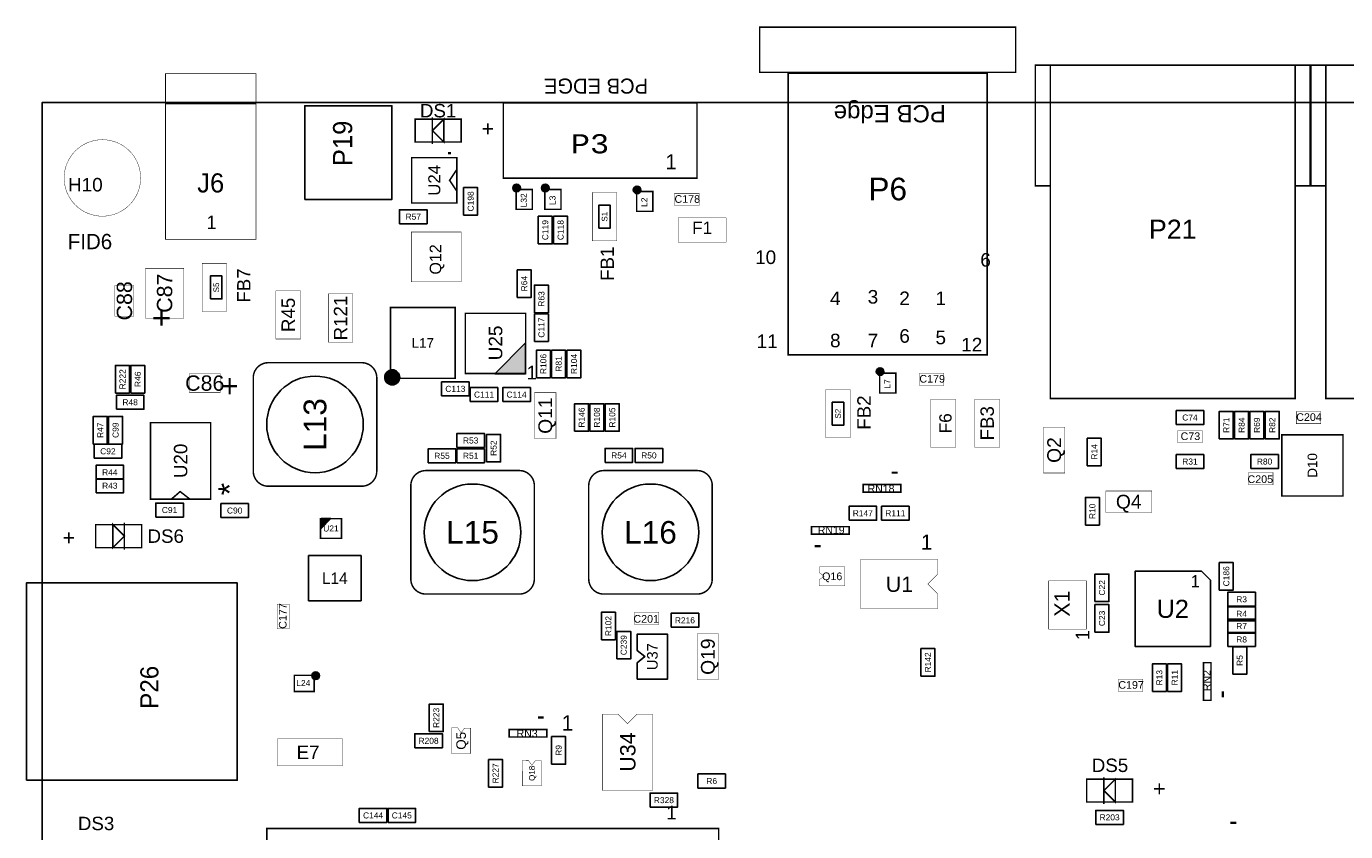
# Model space of a CAD drawing. Extents: x -1 to 150, y 0 to 135.
# Tile 2 of 4: x -1 to 87, y 82 to 135. Entities that reach past the tile are written whole.
import ezdxf
from ezdxf.enums import TextEntityAlignment as Align

# ---------------------------------------------------------------- set-up
doc = ezdxf.new("R2010")
doc.units = 0
doc.header["$MEASUREMENT"] = 0
for name, color, linetype in [('ASSEMBLY_OUTLINES_TOP', 102, 'CONTINUOUS'), ('ASSEMBLY_REF_DES_TOP', 102, 'CONTINUOUS'), ('BOARD_OUTLINE', 10, 'CONTINUOUS')]:
    doc.layers.add(name, color=color, linetype=linetype)
doc.styles.add('ARIAL', font='arial.ttf')
doc.styles.add('COURIER_NEW', font='cour.ttf')
doc.styles.add('VERIBEST_BC', font='arial.ttf')
doc.styles.add('VERIBEST_GERBER_0', font='txt')
doc.styles.add('VERIBEST_GERBER_1', font='arial.ttf')

msp = doc.modelspace()

# ---------------------------------------------------------------- hatches: boundary and pattern name
at = {"layer": 'ASSEMBLY_OUTLINES_TOP'}
h = msp.add_hatch(color=256, dxfattribs=at)
edge = h.paths.add_edge_path()
edge.add_arc((31.496, 124.333), 0.254, 0, 360)
h = msp.add_hatch(color=256, dxfattribs=at)
edge = h.paths.add_edge_path()
edge.add_arc((33.401, 124.333), 0.254, 0, 360)
h = msp.add_hatch(color=256, dxfattribs=at)
edge = h.paths.add_edge_path()
edge.add_arc((39.497, 124.206), 0.254, 0, 360)
for points in [[(32.099, 111.996), (32.099, 114.046), (30.049, 111.996)], [(18.515, 101.735), (19.169, 102.389), (18.515, 102.389)]]:
    msp.add_hatch(color=256, dxfattribs=at).paths.add_polyline_path(points, flags=0)
h = msp.add_hatch(color=256, dxfattribs=at)
edge = h.paths.add_edge_path()
edge.add_arc((23.241, 111.76), 0.5, 0, 360)
h = msp.add_hatch(color=256, dxfattribs=at)
edge = h.paths.add_edge_path()
edge.add_arc((55.626, 112.141), 0.254, 0, 360)
h = msp.add_hatch(color=256, dxfattribs=at)
edge = h.paths.add_edge_path()
edge.add_arc((18.161, 91.948), 0.254, 0, 360)

# ---------------------------------------------------------------- linework, layer by layer
for points, const_width in [([(47.634, 132.011), (47.634, 135.011), (64.634, 135.011), (64.634, 132.011)], 0.1), ([(65.932, 124.482), (65.932, 132.482), (66.932, 132.482), (66.932, 124.482)], 0.102), ([(66.932, 110.362), (66.932, 132.482), (83.182, 132.482), (83.182, 110.362)], 0.102), ([(83.182, 124.482), (83.182, 132.482), (84.182, 132.482), (84.182, 124.482)], 0.102), ([(84.22, 124.482), (84.22, 132.482), (85.22, 132.482), (85.22, 124.482)], 0.102), ([(85.22, 110.362), (85.22, 132.482), (101.47, 132.482), (101.47, 110.362)], 0.102), ([(8.192, 129.92), (8.192, 131.92), (14.192, 131.92), (14.192, 129.92)], 0.05), ([(49.53, 113.2586), (49.53, 131.953), (62.738, 131.953), (62.738, 113.2586)], 0.1016), ([(8.192, 120.92), (8.192, 129.92), (14.192, 129.92), (14.192, 120.92)], 0.05), ([(30.62, 124.987), (30.62, 129.987), (43.47, 129.987), (43.47, 124.987)], 0.1), ([(24.765, 127.381), (24.765, 128.905), (27.813, 128.905), (27.813, 127.381)], 0.1016), ([(25.908, 128.143), (26.67, 128.905), (26.67, 127.381)], 0.1016), ([(24.535, 123.341), (24.535, 126.341), (27.535, 126.341), (27.535, 123.341)], 0.1), ([(31.469, 122.911), (31.469, 124.231), (32.539, 124.231), (32.539, 122.911)], 0.1), ([(33.374, 122.911), (33.374, 124.231), (34.444, 124.231), (34.444, 122.911)], 0.1), ([(36.5252, 120.8278), (36.5252, 124.0282), (38.1508, 124.0282), (38.1508, 120.8278)], 0.0254), ([(39.47, 122.784), (39.47, 124.104), (40.54, 124.104), (40.54, 122.784)], 0.1), ([(41.9862, 123.1646), (41.9862, 123.9774), (43.6118, 123.9774), (43.6118, 123.1646)], 0.0254), ([(42.2148, 120.7262), (42.2148, 122.3518), (45.4152, 122.3518), (45.4152, 120.7262)], 0.0254), ([(24.511, 118.11), (24.511, 121.412), (27.813, 121.412), (27.813, 118.11)], 0.0254), ([(10.6172, 116.1288), (10.6172, 119.3292), (12.2428, 119.3292), (12.2428, 116.1288)], 0.0254), ([(6.858, 115.697), (6.858, 118.999), (9.398, 118.999), (9.398, 115.697)], 0.0254), ([(4.826, 115.824), (4.826, 117.856), (6.096, 117.856), (6.096, 115.824)], 0.0254), ([(15.5217, 114.3053), (15.5217, 117.5057), (17.1473, 117.5057), (17.1473, 114.3053)], 0.0254), ([(18.9992, 114.0968), (18.9992, 117.2972), (20.6248, 117.2972), (20.6248, 114.0968)], 0.0254), ([(23.123, 111.696), (23.123, 116.396), (27.423, 116.396), (27.423, 111.696)], 0.1), ([(28.099, 112.014), (28.099, 116.014), (32.099, 116.014), (32.099, 112.014)], 0.1), ([(9.779, 110.744), (9.779, 112.014), (11.811, 112.014), (11.811, 110.744)], 0.0254), ([(55.599, 110.719), (55.599, 112.039), (56.669, 112.039), (56.669, 110.719)], 0.1), ([(58.2422, 111.2266), (58.2422, 112.0394), (59.8678, 112.0394), (59.8678, 111.2266)], 0.0254), ([(32.6898, 107.696), (32.6898, 110.744), (34.1122, 110.744), (34.1122, 107.696)], 0.0254), ([(52.0192, 107.7468), (52.0192, 110.9472), (53.6448, 110.9472), (53.6448, 107.7468)], 0.0254), ([(59.0042, 107.1118), (59.0042, 110.3122), (60.6298, 110.3122), (60.6298, 107.1118)], 0.0254), ([(61.9252, 107.1118), (61.9252, 110.3122), (63.5508, 110.3122), (63.5508, 107.1118)], 0.0254), ([(83.2612, 108.6866), (83.2612, 109.4994), (84.8868, 109.4994), (84.8868, 108.6866)], 0.0254), ([(7.1925, 103.6775), (7.1925, 108.7575), (11.1925, 108.7575), (11.1925, 103.6775)], 0.1), ([(66.4718, 105.41), (66.4718, 108.458), (67.8942, 108.458), (67.8942, 105.41)], 0.0254), ([(75.3872, 107.4166), (75.3872, 108.2294), (77.0128, 108.2294), (77.0128, 107.4166)], 0.0254), ([(82.296, 103.886), (82.296, 107.95), (86.36, 107.95), (86.36, 103.886)], 0.1016), ([(80.0862, 104.6226), (80.0862, 105.4354), (81.7118, 105.4354), (81.7118, 104.6226)], 0.0254), ([(54.502812, 104.14381), (54.502812, 104.643936), (57.002934, 104.643936), (57.002934, 104.14381)], 0.1016), ([(70.612, 102.7938), (70.612, 104.2162), (73.66, 104.2162), (73.66, 102.7938)], 0.0254), ([(3.556, 100.457), (3.556, 101.981), (6.604, 101.981), (6.604, 100.457)], 0.1016), ([(5.461, 101.219), (4.699, 100.457), (4.699, 101.981)], 0.1016), ([(18.477, 101.077), (18.477, 102.377), (19.877, 102.377), (19.877, 101.077)], 0.1), ([(51.074066, 101.350064), (51.074066, 101.85019), (53.574188, 101.85019), (53.574188, 101.350064)], 0.1016), ([(51.581812, 97.922588), (51.5874, 98.3234), (51.9176, 98.552), (51.6128, 98.7806), (51.6128, 99.187), (53.2892, 99.187), (53.2892, 97.917)], 0.0254), ([(54.356, 99.695), (59.436, 99.695), (59.436, 98.679), (58.801, 98.044), (59.436, 97.409), (59.436, 96.393), (54.356, 96.393)], 0.0254), ([(66.822, 95.047), (66.822, 98.247), (69.322, 98.247), (69.322, 95.047)], 0.03), ([(15.5956, 95.0722), (15.5956, 96.6978), (16.4084, 96.6978), (16.4084, 95.0722)], 0.0254), ([(39.3192, 95.3516), (39.3192, 96.1644), (40.9448, 96.1644), (40.9448, 95.3516)], 0.0254), ([(43.4848, 91.694), (43.4848, 94.742), (44.9072, 94.742), (44.9072, 91.694)], 0.0254), ([(77.09281, 90.317066), (77.09281, 92.817188), (77.592936, 92.817188), (77.592936, 90.317066)], 0.1016), ([(16.739, 90.905), (16.739, 91.975), (18.059, 91.975), (18.059, 90.905)], 0.1), ([(71.4502, 90.9066), (71.4502, 91.7194), (73.0758, 91.7194), (73.0758, 90.9066)], 0.0254), ([(37.211, 84.328), (37.211, 89.408), (38.227, 89.408), (38.862, 88.773), (39.497, 89.408), (40.513, 89.408), (40.513, 84.328)], 0.0254), ([(27.183588, 88.499188), (27.5844, 88.4936), (27.813, 88.1634), (28.0416, 88.4682), (28.448, 88.4682), (28.448, 86.7918), (27.178, 86.7918)], 0.0254), ([(15.621, 85.979), (15.621, 87.757), (19.939, 87.757), (19.939, 85.979)], 0.0254), ([(31.007812, 87.88781), (31.007812, 88.387936), (33.507934, 88.387936), (33.507934, 87.88781)], 0.1016), ([(31.882588, 86.340188), (32.2834, 86.3346), (32.512, 86.0044), (32.7406, 86.3092), (33.147, 86.3092), (33.147, 84.6328), (31.877, 84.6328)], 0.0254), ([(69.342, 83.566), (69.342, 85.09), (72.39, 85.09), (72.39, 83.566)], 0.1016), ([(70.485, 84.328), (71.247, 85.09), (71.247, 83.566)], 0.1016), ([(14.914001, 25.708), (14.914001, 81.808), (44.914001, 81.808), (44.914001, 25.708)], 0.1)]:
    msp.add_lwpolyline(points, close=True, dxfattribs=dict(at, const_width=const_width))
for points in [[(17.4324, 123.571), (17.4324, 129.794), (23.2236, 129.794), (23.2236, 123.571)], [(27.983, 122.529), (27.983, 124.359), (28.913, 124.359), (28.913, 122.529)], [(23.723, 121.963), (23.723, 122.893), (25.553, 122.893), (25.553, 121.963)], [(36.957, 121.666), (36.957, 123.19), (37.719, 123.19), (37.719, 121.666)], [(32.936, 120.624), (32.936, 122.454), (33.866, 122.454), (33.866, 120.624)], [(33.952, 120.624), (33.952, 122.454), (34.882, 122.454), (34.882, 120.624)], [(11.176, 116.967), (11.176, 118.491), (11.938, 118.491), (11.938, 116.967)], [(31.539, 117.068), (31.539, 118.898), (32.469, 118.898), (32.469, 117.068)], [(32.682, 116.052), (32.682, 117.882), (33.612, 117.882), (33.612, 116.052)], [(32.682, 114.147), (32.682, 115.977), (33.612, 115.977), (33.612, 114.147)], [(32.099, 111.996), (32.099, 114.046), (30.049, 111.996)], [(32.809, 111.734), (32.809, 113.564), (33.739, 113.564), (33.739, 111.734)], [(33.825, 111.734), (33.825, 113.564), (34.755, 113.564), (34.755, 111.734)], [(34.841, 111.734), (34.841, 113.564), (35.771, 113.564), (35.771, 111.734)], [(4.869, 110.718), (4.869, 112.548), (5.799, 112.548), (5.799, 110.718)], [(5.885, 110.718), (5.885, 112.548), (6.815, 112.548), (6.815, 110.718)], [(26.517, 110.533), (26.517, 111.463), (28.347, 111.463), (28.347, 110.533)], [(4.927, 109.644), (4.927, 110.574), (6.757, 110.574), (6.757, 109.644)], [(28.422, 110.152), (28.422, 111.082), (30.252, 111.082), (30.252, 110.152)], [(30.581, 110.152), (30.581, 111.082), (32.411, 111.082), (32.411, 110.152)], [(35.349, 108.178), (35.349, 110.008), (36.279, 110.008), (36.279, 108.178)], [(36.365, 108.178), (36.365, 110.008), (37.295, 110.008), (37.295, 108.178)], [(37.381, 108.178), (37.381, 110.008), (38.311, 110.008), (38.311, 108.178)], [(52.451, 108.585), (52.451, 110.109), (53.213, 110.109), (53.213, 108.585)], [(75.285, 108.628), (75.285, 109.558), (77.115, 109.558), (77.115, 108.628)], [(78.148, 107.67), (78.148, 109.5), (79.078, 109.5), (79.078, 107.67)], [(79.164, 107.67), (79.164, 109.5), (80.094, 109.5), (80.094, 107.67)], [(80.18, 107.67), (80.18, 109.5), (81.11, 109.5), (81.11, 107.67)], [(81.196, 107.67), (81.196, 109.5), (82.126, 109.5), (82.126, 107.67)], [(3.3935, 107.3345), (3.3935, 109.1645), (4.3235, 109.1645), (4.3235, 107.3345)], [(4.4095, 107.3345), (4.4095, 109.1645), (5.3395, 109.1645), (5.3395, 107.3345)], [(27.533, 107.104), (27.533, 108.034), (29.363, 108.034), (29.363, 107.104)], [(29.507, 106.146), (29.507, 107.976), (30.437, 107.976), (30.437, 106.146)], [(3.4515, 106.3875), (3.4515, 107.3175), (5.2815, 107.3175), (5.2815, 106.3875)], [(25.628, 106.088), (25.628, 107.018), (27.458, 107.018), (27.458, 106.088)], [(27.533, 106.088), (27.533, 107.018), (29.363, 107.018), (29.363, 106.088)], [(37.373, 106.1097), (37.373, 107.0397), (39.203, 107.0397), (39.203, 106.1097)], [(39.3657, 106.1097), (39.3657, 107.0397), (41.1957, 107.0397), (41.1957, 106.1097)], [(69.385, 105.892), (69.385, 107.722), (70.315, 107.722), (70.315, 105.892)], [(75.285, 105.707), (75.285, 106.637), (77.115, 106.637), (77.115, 105.707)], [(80.238, 105.707), (80.238, 106.637), (82.068, 106.637), (82.068, 105.707)], [(3.5785, 104.9905), (3.5785, 105.9205), (5.4085, 105.9205), (5.4085, 104.9905)], [(3.5785, 104.1015), (3.5785, 105.0315), (5.4085, 105.0315), (5.4085, 104.1015)], [(7.5455, 102.4865), (7.5455, 103.4165), (9.3755, 103.4165), (9.3755, 102.4865)], [(11.8665, 102.4535), (11.8665, 103.3835), (13.6965, 103.3835), (13.6965, 102.4535)], [(69.258, 101.955), (69.258, 103.785), (70.188, 103.785), (70.188, 101.955)], [(53.568, 102.278), (53.568, 103.208), (55.398, 103.208), (55.398, 102.278)], [(55.727, 102.278), (55.727, 103.208), (57.557, 103.208), (57.557, 102.278)], [(18.515, 101.735), (19.169, 102.389), (18.515, 102.389)], [(17.6911, 96.9264), (17.6911, 99.9236), (21.1709, 99.9236), (21.1709, 96.9264)], [(78.148, 97.637), (78.148, 99.467), (79.078, 99.467), (79.078, 97.637)], [(-1.046, 85.017), (-1.046, 98.117), (12.954, 98.117), (12.954, 85.017)], [(69.893, 96.875), (69.893, 98.705), (70.823, 98.705), (70.823, 96.875)], [(77.557, 93.893), (77.557, 98.293), (76.957, 98.893), (72.557, 98.893), (72.557, 93.893)], [(78.714, 96.563), (78.714, 97.493), (80.544, 97.493), (80.544, 96.563)], [(69.893, 94.843), (69.893, 96.673), (70.823, 96.673), (70.823, 94.843)], [(78.714, 95.5978), (78.714, 96.5278), (80.544, 96.5278), (80.544, 95.5978)], [(37.127, 94.335), (37.127, 96.165), (38.057, 96.165), (38.057, 94.335)], [(41.757, 95.166), (41.757, 96.096), (43.587, 96.096), (43.587, 95.166)], [(78.714, 94.785), (78.714, 95.715), (80.544, 95.715), (80.544, 94.785)], [(38.143, 93.065), (38.143, 94.895), (39.073, 94.895), (39.073, 93.065)], [(39.513, 91.718), (39.513, 92.818), (40.013, 93.218), (39.513, 93.618), (39.513, 94.718), (41.513, 94.718), (41.513, 91.718)], [(78.714, 93.896), (78.714, 94.826), (80.544, 94.826), (80.544, 93.896)], [(58.336, 91.922), (58.336, 93.752), (59.266, 93.752), (59.266, 91.922)], [(79.037, 92.049), (79.037, 93.879), (79.967, 93.879), (79.967, 92.049)], [(73.703, 90.906), (73.703, 92.736), (74.633, 92.736), (74.633, 90.906)], [(74.719, 90.906), (74.719, 92.736), (75.649, 92.736), (75.649, 90.906)], [(25.697, 88.239), (25.697, 90.069), (26.627, 90.069), (26.627, 88.239)], [(24.739, 87.165), (24.739, 88.095), (26.569, 88.095), (26.569, 87.165)], [(33.825, 86.08), (33.825, 87.91), (34.755, 87.91), (34.755, 86.08)], [(29.634, 84.556), (29.634, 86.386), (30.564, 86.386), (30.564, 84.556)], [(43.535, 84.498), (43.535, 85.428), (45.365, 85.428), (45.365, 84.498)], [(40.36, 83.228), (40.36, 84.158), (42.19, 84.158), (42.19, 83.228)], [(21.056, 82.212), (21.056, 83.142), (22.886, 83.142), (22.886, 82.212)], [(22.961, 82.212), (22.961, 83.142), (24.791, 83.142), (24.791, 82.212)], [(69.951, 82.085), (69.951, 83.015), (71.781, 83.015), (71.781, 82.085)]]:
    msp.add_lwpolyline(points, close=True, dxfattribs=at)
for points, const_width in [([(43.47, 129.987), (30.62, 129.987)], 0.1), ([(62.738, 130.0226), (49.53, 130.0226)], 0.1016), ([(25.908, 129.032), (25.908, 127.254)], 0.1016), ([(27.135, 126.641), (26.935, 126.641)], 0.15), ([(27.559, 125.603), (27.051, 124.841), (27.559, 124.079)], 0.1), ([(56.793, 105.434), (56.403, 105.434)], 0.15), ([(8.59814, 103.69147), (9.162782, 104.176864), (9.78686, 103.69147)], 0.1016), ([(5.461, 100.33), (5.461, 102.108)], 0.1016), ([(51.284, 100.56), (51.674, 100.56)], 0.15), ([(78.383, 90.527), (78.383, 90.917)], 0.15), ([(33.298, 89.178), (32.908, 89.178)], 0.15), ([(70.485, 85.217), (70.485, 83.439)], 0.1016), ([(79.272, 82.193), (78.882, 82.193)], 0.15)]:
    msp.add_lwpolyline(points, dxfattribs=dict(at, const_width=const_width))
for points, const_width in [([(1.46, 125, -1), (6.54, 125, -1)], 0.0254), ([(15.0155, 112.7335), (21.2155, 112.7335, -0.414213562), (22.2155, 111.7335), (22.2155, 105.5335, -0.414213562), (21.2155, 104.5335), (15.0155, 104.5335, -0.414213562), (14.0155, 105.5335), (14.0155, 111.7335, -0.414213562)], 0.1), ([(32.675, 104.573), (32.675, 98.373, -0.414213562), (31.675, 97.373), (25.475, 97.373, -0.414213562), (24.475, 98.373), (24.475, 104.573, -0.414213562), (25.475, 105.573), (31.675, 105.573, -0.414213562)], 0.1), ([(44.486, 104.573), (44.486, 98.373, -0.414213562), (43.486, 97.373), (37.286, 97.373, -0.414213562), (36.286, 98.373), (36.286, 104.573, -0.414213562), (37.286, 105.573), (43.486, 105.573, -0.414213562)], 0.1)]:
    msp.add_lwpolyline(points, format="xyb", close=True, dxfattribs=dict(at, const_width=const_width))
for centre, radius in [((31.496, 124.333), 0.254), ((33.401, 124.333), 0.254), ((39.497, 124.206), 0.254), ((23.241, 111.76), 0.5), ((55.626, 112.141), 0.254), ((18.1155, 108.6335), 3.206244), ((28.575, 101.473), 3.206244), ((40.386, 101.473), 3.206244), ((18.161, 91.948), 0.254)]:
    msp.add_circle(centre, radius, dxfattribs=at)
at = {"layer": 'BOARD_OUTLINE'}
msp.add_lwpolyline([(0, 0), (0, 130), (150, 130), (150, 0)], close=True, dxfattribs=at)

# ---------------------------------------------------------------- texts
at = {"layer": 'ASSEMBLY_OUTLINES_TOP'}
for s, height, rotation, style, p in [('PCB EDGE', 1, 180, 'VERIBEST_GERBER_0', (36.77, 131.097)), ('9', 0.9, 180, 'ARIAL', (62.634, 119.561)), ('*', 1.524, 90, 'ARIAL', (12.448056, 104.34316)), ('+', 1.016, 180, 'ARIAL', (1.778, 101.092)), ('1', 0.9, 90, 'VERIBEST_GERBER_0', (69.072, 94.647))]:
    msp.add_text(s, height=height, rotation=rotation, dxfattribs=dict(at, style=style)).set_placement(p, align=Align.MIDDLE_CENTER)
for s, height, rotation, style, p in [('PCB Edge', 1.143, 180, 'ARIAL', (60.000896, 128.69164)), ('+', 1.524, 90, 'VERIBEST_GERBER_0', (7.128256, 115.098576)), ('+', 1.524, 180, 'VERIBEST_GERBER_0', (13.044424, 110.379256))]:
    msp.add_text(s, height=height, rotation=rotation, dxfattribs=dict(at, style=style)).set_placement(p, align=Align.TOP_LEFT)
for s, height, style, p in [('+', 1.016, 'ARIAL', (29.591, 128.27)), ('1', 1, 'VERIBEST_GERBER_0', (41.756123, 126.075349)), ('1', 0.9, 'VERIBEST_GERBER_0', (11.244908, 122.054347)), ('10', 0.9, 'ARIAL', (48.029662, 119.733772)), ('4', 0.9, 'ARIAL', (52.655262, 117.008372)), ('3', 0.9, 'ARIAL', (55.155262, 117.108372)), ('2', 0.9, 'ARIAL', (57.255262, 117.008372)), ('1', 0.9, 'ARIAL', (59.655262, 117.008372)), ('6', 0.9, 'ARIAL', (57.255262, 114.508372)), ('5', 0.9, 'ARIAL', (59.655262, 114.408372)), ('11', 0.9, 'ARIAL', (48.132862, 114.159172)), ('8', 0.9, 'ARIAL', (52.655262, 114.208372)), ('7', 0.9, 'ARIAL', (55.155262, 114.208372)), ('12', 0.9, 'ARIAL', (61.713862, 113.933772)), ('1', 0.9, 'ARIAL', (32.503917, 112.077917)), ('1', 1.016, 'VERIBEST_GERBER_0', (58.715834, 100.819026)), ('1', 0.8, 'VERIBEST_GERBER_0', (76.54886, 98.22898)), ('1', 1.016, 'VERIBEST_GERBER_0', (34.87547, 88.82253)), ('+', 1.016, 'ARIAL', (74.168, 84.455)), ('1', 0.9, 'ARIAL', (41.776263, 82.865372))]:
    msp.add_text(s, height=height, dxfattribs=dict(at, style=style)).set_placement(p, align=Align.MIDDLE_CENTER)
at = {"layer": 'ASSEMBLY_REF_DES_TOP'}
for s, height, style, p in [('DS1', 0.889, 'ARIAL', (26.289, 129.4638)), ('P3', 1.27, 'COURIER_NEW', (36.370006, 127.266954)), ('J6', 1.27, 'VERIBEST_GERBER_0', (11.192002, 124.670058)), ('P6', 1.5, 'ARIAL', (56.135, 124.265)), ('C178', 0.508, 'ARIAL', (42.828972, 123.600972)), ('R57', 0.4, 'ARIAL', (24.638, 122.428)), ('F1', 0.8128, 'ARIAL', (43.815, 121.689114)), ('P21', 1.27, 'ARIAL', (75.057, 121.592086)), ('FID6', 1.016, 'VERIBEST_GERBER_0', (3.175, 120.777)), ('L17', 0.635, 'ARIAL', (25.273, 114.046)), ('C86', 1.016, 'ARIAL', (10.795, 111.379)), ('C179', 0.508, 'ARIAL', (59.084972, 111.662972)), ('C113', 0.4, 'ARIAL', (27.432, 110.998)), ('C111', 0.4, 'ARIAL', (29.337, 110.617)), ('C114', 0.4, 'ARIAL', (31.496, 110.617)), ('R48', 0.4, 'ARIAL', (5.842, 110.109)), ('C74', 0.4, 'ARIAL', (76.2, 109.093)), ('C204', 0.508, 'ARIAL', (84.103972, 109.122972)), ('R53', 0.4, 'ARIAL', (28.448, 107.569)), ('C73', 0.508, 'ARIAL', (76.229972, 107.852972)), ('C92', 0.4, 'ARIAL', (4.3665, 106.8525)), ('R55', 0.4, 'ARIAL', (26.543, 106.553)), ('R51', 0.4, 'ARIAL', (28.448, 106.553)), ('R54', 0.4, 'ARIAL', (38.288, 106.5747)), ('R50', 0.4, 'ARIAL', (40.2807, 106.5747)), ('R31', 0.4, 'ARIAL', (76.2, 106.172)), ('R80', 0.4, 'ARIAL', (81.153, 106.172)), ('R44', 0.4, 'ARIAL', (4.4935, 105.4555)), ('C205', 0.508, 'ARIAL', (80.869028, 104.999028)), ('R43', 0.4, 'ARIAL', (4.4935, 104.5665)), ('RN18', 0.5, 'ARIAL', (55.693, 104.374)), ('Q4', 0.9144, 'ARIAL', (72.136, 103.505)), ('C91', 0.4, 'ARIAL', (8.4605, 102.9515)), ('C90', 0.4, 'ARIAL', (12.7815, 102.9185)), ('R147', 0.4, 'ARIAL', (54.483, 102.743)), ('R111', 0.4, 'ARIAL', (56.642, 102.743)), ('DS6', 0.889, 'ARIAL', (8.2042, 101.219)), ('U21', 0.4, 'ARIAL', (19.174, 101.728)), ('L15', 1.5, 'ARIAL', (28.575, 101.473)), ('L16', 1.5, 'ARIAL', (40.386, 101.473)), ('RN19', 0.5, 'ARIAL', (52.384, 101.62)), ('L14', 0.762, 'VERIBEST_GERBER_0', (19.431, 98.425)), ('Q16', 0.508, 'ARIAL', (52.451, 98.552)), ('U1', 1.016, 'ARIAL', (56.913704, 98.026296)), ('R3', 0.4, 'ARIAL', (79.629, 97.028)), ('U2', 1.2, 'VERIBEST_BC', (75.057, 96.393)), ('C201', 0.508, 'ARIAL', (40.102028, 95.728028)), ('R216', 0.4, 'ARIAL', (42.672, 95.631)), ('R4', 0.4, 'ARIAL', (79.629, 96.0628)), ('R7', 0.4, 'ARIAL', (79.629, 95.25)), ('R8', 0.4, 'ARIAL', (79.629, 94.361)), ('L24', 0.4, 'ARIAL', (17.340059, 91.468498)), ('C197', 0.508, 'ARIAL', (72.292972, 91.342972)), ('R208', 0.4, 'ARIAL', (25.654, 87.63)), ('RN3', 0.5, 'ARIAL', (32.198, 88.118)), ('E7', 0.889, 'VERIBEST_GERBER_1', (17.653, 86.868)), ('DS5', 0.889, 'ARIAL', (70.8914, 86.0044)), ('R6', 0.4, 'ARIAL', (44.45, 84.963)), ('R328', 0.4, 'ARIAL', (41.275, 83.693)), ('DS3', 0.889, 'ARIAL', (3.5814, 82.1436)), ('C144', 0.4, 'ARIAL', (21.971, 82.677)), ('C145', 0.4, 'ARIAL', (23.876, 82.677)), ('R203', 0.4, 'ARIAL', (70.866, 82.55))]:
    msp.add_text(s, height=height, dxfattribs=dict(at, style=style)).set_placement(p, align=Align.MIDDLE_CENTER)
at = {"layer": 'ASSEMBLY_REF_DES_TOP', "style": 'VERIBEST_GERBER_0'}
for s, height, p in [('P19', 1.27, (20.962874, 128.8034)), ('P26', 1.2, (8.078, 92.61))]:
    msp.add_text(s, height=height, rotation=90, dxfattribs=at).set_placement(p, align=Align.BOTTOM_RIGHT)
at = {"layer": 'ASSEMBLY_REF_DES_TOP', "style": 'ARIAL'}
for s, height, p in [('U24', 0.8, (26.035, 124.841)), ('C198', 0.4, (28.448, 123.444)), ('L32', 0.4, (31.975502, 123.512059)), ('L3', 0.4, (33.880502, 123.512059)), ('L2', 0.4, (39.976502, 123.385059)), ('S1', 0.381, (37.338, 122.428)), ('C119', 0.4, (33.401, 121.539)), ('C118', 0.4, (34.417, 121.539)), ('Q12', 0.762, (26.112, 119.588)), ('FB1', 0.889, (37.5158, 119.3038)), ('C87', 1.016, (8.128, 117.348)), ('FB7', 0.889, (13.3858, 117.856)), ('R64', 0.4, (32.004, 117.983)), ('C88', 1.016, (5.461, 116.84)), ('S5', 0.381, (11.557, 117.729)), ('R63', 0.4, (33.147, 116.967)), ('R45', 0.889, (16.3345, 115.9055)), ('R121', 0.889, (19.812, 115.697)), ('C117', 0.4, (33.147, 115.062)), ('U25', 0.9, (30.099, 114.046)), ('R106', 0.4, (33.274, 112.649)), ('R81', 0.4, (34.29, 112.649)), ('R104', 0.4, (35.306, 112.649)), ('R222', 0.4, (5.334, 111.633)), ('R46', 0.4, (6.35, 111.633)), ('L7', 0.4, (56.105502, 111.320059)), ('FB2', 0.889, (54.5592, 109.4232)), ('L13', 1.5, (18.1155, 108.6335)), ('Q11', 0.9144, (33.401, 109.22)), ('R146', 0.4, (35.814, 109.093)), ('R108', 0.4, (36.83, 109.093)), ('R105', 0.4, (37.846, 109.093)), ('S2', 0.381, (52.832, 109.347)), ('FB3', 0.889, (62.738, 108.712)), ('R47', 0.4, (3.8585, 108.2495)), ('C99', 0.4, (4.8745, 108.2495)), ('F6', 0.8128, (59.967114, 108.712)), ('R71', 0.4, (78.613, 108.585)), ('R84', 0.4, (79.629, 108.585)), ('R69', 0.4, (80.645, 108.585)), ('R82', 0.4, (81.661, 108.585)), ('U20', 0.890016, (9.1925, 106.2175)), ('R52', 0.4, (29.972, 107.061)), ('Q2', 0.9144, (67.183, 106.934)), ('R14', 0.4, (69.85, 106.807)), ('D10', 0.635, (84.328, 105.918)), ('R10', 0.4, (69.723, 102.87)), ('C186', 0.4, (78.613, 98.552)), ('C22', 0.4, (70.358, 97.79)), ('X1', 1.02, (67.712, 96.737)), ('C177', 0.508, (15.972028, 95.914972)), ('R102', 0.4, (37.592, 95.25)), ('C23', 0.4, (70.358, 95.758)), ('C239', 0.4, (38.608, 93.98)), ('U37', 0.7, (40.513, 93.218)), ('Q19', 0.9144, (44.196, 93.218)), ('R142', 0.4, (58.801, 92.837)), ('R5', 0.4, (79.502, 92.964)), ('R13', 0.4, (74.168, 91.821)), ('R11', 0.4, (75.184, 91.821)), ('RN2', 0.5, (77.323, 91.627)), ('R223', 0.4, (26.162, 89.154)), ('Q5', 0.635, (27.813, 87.63)), ('U34', 1.016, (38.879704, 86.885704)), ('R9', 0.4, (34.29, 86.995)), ('R227', 0.4, (30.099, 85.471)), ('Q18', 0.381, (32.512, 85.471))]:
    msp.add_text(s, height=height, rotation=90, dxfattribs=at).set_placement(p, align=Align.MIDDLE_CENTER)
at = {"layer": 'ASSEMBLY_REF_DES_TOP', "style": 'VERIBEST_GERBER_1'}
msp.add_text('H10', height=0.9, dxfattribs=at).set_placement((1.714, 125), align=Align.TOP_LEFT)

doc.saveas('drawing.dxf')
